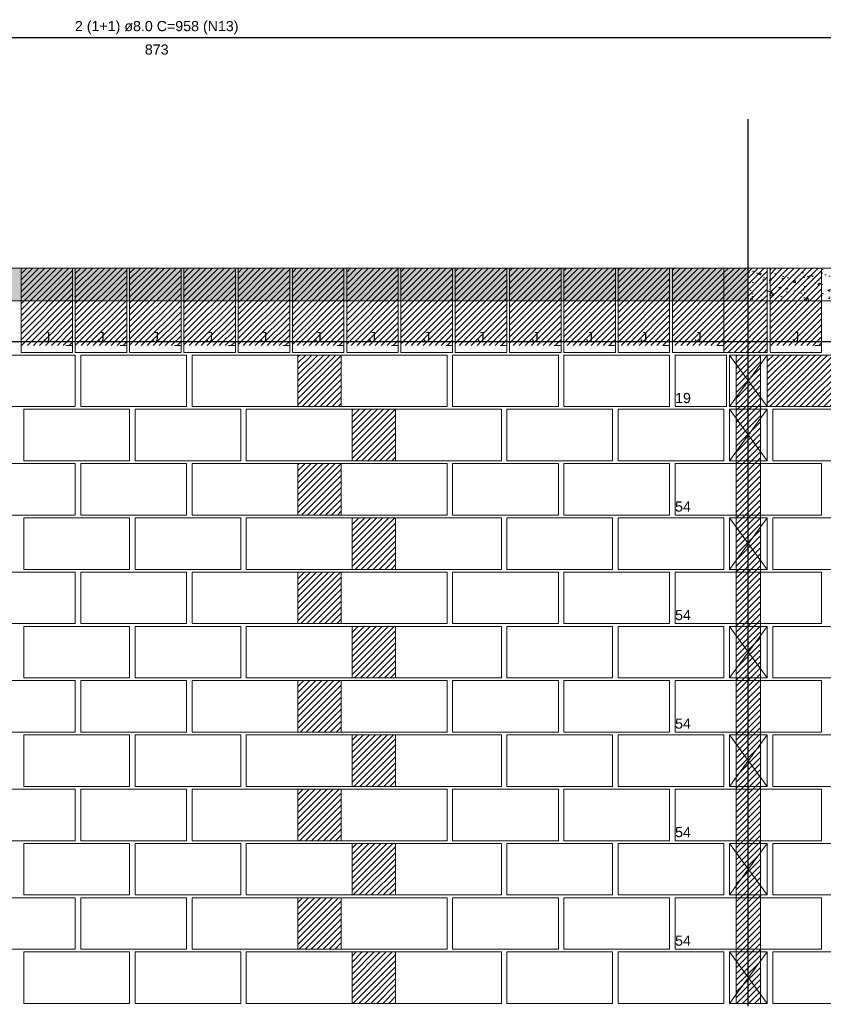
# Model space of a CAD drawing. Header units: millimetres. Extents: x 337 to 624, y -381 to -65.
# Tile 30 of 138: x 362 to 374, y -243 to -229. Entities that reach past the tile are written whole.
import ezdxf

# ---------------------------------------------------------------- set-up
doc = ezdxf.new("R2010")
doc.units = ezdxf.units.MM
doc.header["$MEASUREMENT"] = 0
doc.linetypes.add('DOT', pattern=[6.35, 0, -6.35])
for name, color, linetype, lineweight in [('Armadura', 7, 'Continuous', 30), ('Descrição da armadura', 7, 'Continuous', 5), ('PA-Ajustes', 8, 'Continuous', 5), ('PA-Graute', 8, 'Continuous', 0), ('PA-Lajes', 7, 'Continuous', 13), ('PE-Contrafiamento compensador', 1, 'Continuous', 5), ('PE-Contrafiamento L', 1, 'Continuous', 13), ('PE-Contrafiamento T', 1, 'Continuous', 5), ('PE-Inteiro', 7, 'Continuous', 5), ('PE-Meio', 1, 'Continuous', 5), ('PE-Meio canaleta', 5, 'Continuous', 5), ('PE-Meio canaleta J alto', 5, 'Continuous', 5), ('Textos armaduras', 7, 'Continuous', 5)]:
    doc.layers.add(name, color=color, linetype=linetype, lineweight=lineweight)
doc.styles.add('Arial', font='arial.ttf')
pattern_1 = [(50, (317.75744, -372.26082), (0.3586301, -0.03137607), [0.0375, -0.4125]), (355, (317.75744, -372.2608), (-0.0693757, 0.3760961), [0.03, -0.33]), (100.4514, (317.78733, -372.26343), (0.2892547, 0.3447198), [0.0318701, -0.35057106]), (46.1842, (317.75744, -372.1608), (0.5336205, -0.0827595), [0.05625, -0.61875]), (96.6356, (317.8019, -372.1677), (0.4673314, 0.487059), [0.0478051, -0.5258565]), (351.1842, (317.75744, -372.1608), (0.467331, 0.4870593), [0.045, -0.495]), (21, (317.80744, -372.18582), (0.2984535, -0.20130945), [0.0375, -0.4125]), (326, (317.80744, -372.1858), (0.1216577, 0.362575), [0.03, -0.33]), (71.4514, (317.8323, -372.2026), (0.4201113, 0.16126525), [0.0318701, -0.35057106]), (37.5, (317.75744, -372.26082), (0.00607993, 0.16644693), [0, -0.326, 0, -0.335, 0, -0.33125]), (7.5, (317.75744, -372.26082), (0.13153477, 0.19720586), [0, -0.191, 0, -0.3185, 0, -0.12625]), (327.5, (317.64594, -372.26082), (0.26691122, -0.01127744), [0, -0.125, 0, -0.39, 0, -0.5175]), (317.5, (317.59594, -372.26082), (0.2915931, 0.0500525), [0, -0.1625, 0, -0.259, 0, -0.3675])]
pattern_2 = [(45, (317.757445, -372.260816), (-0.044194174, 0.044194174), [])]

msp = doc.modelspace()

# ---------------------------------------------------------------- hatches: boundary and pattern name
at = {"layer": 'PA-Ajustes', "linetype": 'Continuous'}
h = msp.add_hatch(dxfattribs=at)
h.set_pattern_fill('ANSI31', color=8, scale=0.5, style=0)
h.set_pattern_definition(pattern_2)
h.paths.add_polyline_path([(372.1586, -232.588), (372.1586, -233.828), (372.7986, -233.828), (372.7986, -232.588)])
h = msp.add_hatch(dxfattribs=at)
h.set_pattern_fill('ANSI31', color=8, scale=0.5, style=0)
h.set_pattern_definition(pattern_2)
h.paths.add_polyline_path([(365.8786, -233.868), (365.8786, -234.628), (366.5186, -234.628), (366.5186, -233.868)])
h = msp.add_hatch(dxfattribs=at)
h.set_pattern_fill('ANSI31', color=8, scale=0.5, style=0)
h.set_pattern_definition(pattern_2)
h.paths.add_polyline_path([(372.7986, -234.628), (372.7986, -233.868), (374.0386, -233.868), (374.0386, -234.628)])
h = msp.add_hatch(dxfattribs=at)
h.set_pattern_fill('ANSI31', color=8, scale=0.5, style=0)
h.set_pattern_definition(pattern_2)
h.paths.add_polyline_path([(366.6786, -234.668), (366.6786, -235.428), (367.3186, -235.428), (367.3186, -234.668)])
h = msp.add_hatch(dxfattribs=at)
h.set_pattern_fill('ANSI31', color=8, scale=0.5, style=0)
h.set_pattern_definition(pattern_2)
h.paths.add_polyline_path([(365.8786, -235.468), (365.8786, -236.228), (366.5186, -236.228), (366.5186, -235.468)])
h = msp.add_hatch(dxfattribs=at)
h.set_pattern_fill('ANSI31', color=8, scale=0.5, style=0)
h.set_pattern_definition(pattern_2)
h.paths.add_polyline_path([(366.6786, -236.268), (366.6786, -237.028), (367.3186, -237.028), (367.3186, -236.268)])
h = msp.add_hatch(dxfattribs=at)
h.set_pattern_fill('ANSI31', color=8, scale=0.5, style=0)
h.set_pattern_definition(pattern_2)
h.paths.add_polyline_path([(365.8786, -237.068), (365.8786, -237.828), (366.5186, -237.828), (366.5186, -237.068)])
h = msp.add_hatch(dxfattribs=at)
h.set_pattern_fill('ANSI31', color=8, scale=0.5, style=0)
h.set_pattern_definition(pattern_2)
h.paths.add_polyline_path([(366.6786, -237.868), (366.6786, -238.628), (367.3186, -238.628), (367.3186, -237.868)])
h = msp.add_hatch(dxfattribs=at)
h.set_pattern_fill('ANSI31', color=8, scale=0.5, style=0)
h.set_pattern_definition(pattern_2)
h.paths.add_polyline_path([(365.8786, -238.668), (365.8786, -239.428), (366.5186, -239.428), (366.5186, -238.668)])
h = msp.add_hatch(dxfattribs=at)
h.set_pattern_fill('ANSI31', color=8, scale=0.5, style=0)
h.set_pattern_definition(pattern_2)
h.paths.add_polyline_path([(366.6786, -239.468), (366.6786, -240.228), (367.3186, -240.228), (367.3186, -239.468)])
h = msp.add_hatch(dxfattribs=at)
h.set_pattern_fill('ANSI31', color=8, scale=0.5, style=0)
h.set_pattern_definition(pattern_2)
h.paths.add_polyline_path([(365.8786, -240.268), (365.8786, -241.028), (366.5186, -241.028), (366.5186, -240.268)])
h = msp.add_hatch(dxfattribs=at)
h.set_pattern_fill('ANSI31', color=8, scale=0.5, style=0)
h.set_pattern_definition(pattern_2)
h.paths.add_polyline_path([(366.6786, -241.068), (366.6786, -241.828), (367.3186, -241.828), (367.3186, -241.068)])
h = msp.add_hatch(dxfattribs=at)
h.set_pattern_fill('ANSI31', color=8, scale=0.5, style=0)
h.set_pattern_definition(pattern_2)
h.paths.add_polyline_path([(365.8786, -241.868), (365.8786, -242.628), (366.5186, -242.628), (366.5186, -241.868)])
h = msp.add_hatch(dxfattribs=at)
h.set_pattern_fill('ANSI31', color=8, scale=0.5, style=0)
h.set_pattern_definition(pattern_2)
h.paths.add_polyline_path([(366.6786, -242.668), (366.6786, -243.428), (367.3186, -243.428), (367.3186, -242.668)])
at = {"layer": 'PA-Graute', "linetype": 'Continuous'}
h = msp.add_hatch(dxfattribs=at)
h.set_pattern_fill('ANSI31', color=8, scale=0.5, style=0)
h.set_pattern_definition(pattern_2)
h.paths.add_polyline_path([(361.7986, -232.588), (362.5586, -232.588), (362.5586, -233.728), (361.7986, -233.728)])
h = msp.add_hatch(dxfattribs=at)
h.set_pattern_fill('ANSI31', color=8, scale=0.5, style=0)
h.set_pattern_definition(pattern_2)
h.paths.add_polyline_path([(362.5986, -232.588), (363.3586, -232.588), (363.3586, -233.728), (362.5986, -233.728)])
h = msp.add_hatch(dxfattribs=at)
h.set_pattern_fill('ANSI31', color=8, scale=0.5, style=0)
h.set_pattern_definition(pattern_2)
h.paths.add_polyline_path([(363.3986, -232.588), (364.1586, -232.588), (364.1586, -233.728), (363.3986, -233.728)])
h = msp.add_hatch(dxfattribs=at)
h.set_pattern_fill('ANSI31', color=8, scale=0.5, style=0)
h.set_pattern_definition(pattern_2)
h.paths.add_polyline_path([(364.1986, -232.588), (364.9586, -232.588), (364.9586, -233.728), (364.1986, -233.728)])
h = msp.add_hatch(dxfattribs=at)
h.set_pattern_fill('ANSI31', color=8, scale=0.5, style=0)
h.set_pattern_definition(pattern_2)
h.paths.add_polyline_path([(364.9986, -232.588), (365.7586, -232.588), (365.7586, -233.728), (364.9986, -233.728)])
h = msp.add_hatch(dxfattribs=at)
h.set_pattern_fill('ANSI31', color=8, scale=0.5, style=0)
h.set_pattern_definition(pattern_2)
h.paths.add_polyline_path([(365.7986, -232.588), (366.5586, -232.588), (366.5586, -233.728), (365.7986, -233.728)])
h = msp.add_hatch(dxfattribs=at)
h.set_pattern_fill('ANSI31', color=8, scale=0.5, style=0)
h.set_pattern_definition(pattern_2)
h.paths.add_polyline_path([(366.5986, -232.588), (367.3586, -232.588), (367.3586, -233.728), (366.5986, -233.728)])
h = msp.add_hatch(dxfattribs=at)
h.set_pattern_fill('ANSI31', color=8, scale=0.5, style=0)
h.set_pattern_definition(pattern_2)
h.paths.add_polyline_path([(367.3986, -232.588), (368.1586, -232.588), (368.1586, -233.728), (367.3986, -233.728)])
h = msp.add_hatch(dxfattribs=at)
h.set_pattern_fill('ANSI31', color=8, scale=0.5, style=0)
h.set_pattern_definition(pattern_2)
h.paths.add_polyline_path([(368.1986, -232.588), (368.9586, -232.588), (368.9586, -233.728), (368.1986, -233.728)])
h = msp.add_hatch(dxfattribs=at)
h.set_pattern_fill('ANSI31', color=8, scale=0.5, style=0)
h.set_pattern_definition(pattern_2)
h.paths.add_polyline_path([(368.9986, -232.588), (369.7586, -232.588), (369.7586, -233.728), (368.9986, -233.728)])
h = msp.add_hatch(dxfattribs=at)
h.set_pattern_fill('ANSI31', color=8, scale=0.5, style=0)
h.set_pattern_definition(pattern_2)
h.paths.add_polyline_path([(369.7986, -232.588), (370.5586, -232.588), (370.5586, -233.728), (369.7986, -233.728)])
h = msp.add_hatch(dxfattribs=at)
h.set_pattern_fill('ANSI31', color=8, scale=0.5, style=0)
h.set_pattern_definition(pattern_2)
h.paths.add_polyline_path([(370.5986, -232.588), (371.3586, -232.588), (371.3586, -233.728), (370.5986, -233.728)])
h = msp.add_hatch(dxfattribs=at)
h.set_pattern_fill('ANSI31', color=8, scale=0.5, style=0)
h.set_pattern_definition(pattern_2)
h.paths.add_polyline_path([(371.3986, -232.588), (372.1586, -232.588), (372.1586, -233.728), (371.3986, -233.728)])
h = msp.add_hatch(dxfattribs=at)
h.set_pattern_fill('ANSI31', color=8, scale=0.5, style=0)
h.set_pattern_definition(pattern_2)
h.paths.add_polyline_path([(372.8386, -232.588), (373.5986, -232.588), (373.5986, -233.728), (372.8386, -233.728)])
h = msp.add_hatch(dxfattribs=at)
h.set_pattern_fill('ANSI31', color=8, scale=0.5, style=0)
h.set_pattern_definition(pattern_2)
h.paths.add_polyline_path([(372.3386, -233.868), (372.6986, -233.868), (372.6986, -243.428), (372.3386, -243.428)])
at = {"layer": 'PA-Lajes', "linetype": 'Continuous'}
h = msp.add_hatch(dxfattribs=at)
h.set_pattern_fill('AR-CONC', scale=0.05, style=0)
h.set_pattern_definition(pattern_1)
h.paths.add_polyline_path([(360.6786, -233.068), (372.5186, -233.068), (372.5186, -232.588), (360.6786, -232.588)])
h = msp.add_hatch(dxfattribs=at)
h.set_pattern_fill('AR-CONC', scale=0.05, style=0)
h.set_pattern_definition(pattern_1)
h.paths.add_polyline_path([(372.5186, -233.068), (375.1186, -233.068), (375.1186, -232.588), (372.5186, -232.588)])

# ---------------------------------------------------------------- linework, layer by layer
at = {"layer": 'Armadura'}
for p, q in [((346.4768, -229.188), (381.2125, -229.188)), ((346.3382, -233.668), (381.2586, -233.668))]:
    msp.add_line(p, q, dxfattribs=at)
msp.add_lwpolyline([(372.5186, -243.468), (372.5186, -230.388)], dxfattribs=at)
at = {"layer": 'PA-Ajustes', "linetype": 'Continuous'}
for points in [[(372.1586, -232.588), (372.1586, -233.828), (372.7986, -233.828), (372.7986, -232.588)], [(365.8786, -233.868), (365.8786, -234.628), (366.5186, -234.628), (366.5186, -233.868)], [(372.7986, -234.628), (372.7986, -233.868), (374.0386, -233.868), (374.0386, -234.628)], [(366.6786, -234.668), (366.6786, -235.428), (367.3186, -235.428), (367.3186, -234.668)], [(365.8786, -235.468), (365.8786, -236.228), (366.5186, -236.228), (366.5186, -235.468)], [(366.6786, -236.268), (366.6786, -237.028), (367.3186, -237.028), (367.3186, -236.268)], [(365.8786, -237.068), (365.8786, -237.828), (366.5186, -237.828), (366.5186, -237.068)], [(366.6786, -237.868), (366.6786, -238.628), (367.3186, -238.628), (367.3186, -237.868)], [(365.8786, -238.668), (365.8786, -239.428), (366.5186, -239.428), (366.5186, -238.668)], [(366.6786, -239.468), (366.6786, -240.228), (367.3186, -240.228), (367.3186, -239.468)], [(365.8786, -240.268), (365.8786, -241.028), (366.5186, -241.028), (366.5186, -240.268)], [(366.6786, -241.068), (366.6786, -241.828), (367.3186, -241.828), (367.3186, -241.068)], [(365.8786, -241.868), (365.8786, -242.628), (366.5186, -242.628), (366.5186, -241.868)], [(366.6786, -242.668), (366.6786, -243.428), (367.3186, -243.428), (367.3186, -242.668)]]:
    msp.add_lwpolyline(points, close=True, dxfattribs=at)
at = {"layer": 'PA-Graute', "color": 8, "linetype": 'Continuous'}
msp.add_lwpolyline([(372.3386, -233.868), (372.6986, -233.868), (372.6986, -243.428), (372.3386, -243.428)], close=True, dxfattribs=at)
at = {"layer": 'PA-Lajes'}
for points in [[(360.6786, -233.068), (372.5186, -233.068), (372.5186, -232.588), (360.6786, -232.588)], [(372.5186, -233.068), (375.1186, -233.068), (375.1186, -232.588), (372.5186, -232.588)]]:
    msp.add_lwpolyline(points, close=True, dxfattribs=at)
at = {"layer": 'PE-Contrafiamento compensador', "linetype": 'Continuous'}
for p, q in [((372.2386, -234.668), (372.7986, -234.668)), ((372.2386, -235.428), (372.7986, -234.668)), ((372.7986, -234.668), (372.2386, -234.668)), ((372.2386, -234.668), (372.7986, -235.428)), ((372.2386, -235.428), (372.2386, -234.668)), ((372.7986, -234.668), (372.7986, -235.428)), ((372.7986, -235.428), (372.2386, -235.428)), ((372.7986, -235.428), (372.2386, -235.428)), ((372.2386, -236.268), (372.7986, -236.268)), ((372.2386, -237.028), (372.7986, -236.268)), ((372.7986, -236.268), (372.2386, -236.268)), ((372.2386, -236.268), (372.7986, -237.028)), ((372.2386, -237.028), (372.2386, -236.268)), ((372.7986, -236.268), (372.7986, -237.028)), ((372.7986, -237.028), (372.2386, -237.028)), ((372.7986, -237.028), (372.2386, -237.028)), ((372.2386, -237.868), (372.7986, -237.868)), ((372.2386, -238.628), (372.7986, -237.868)), ((372.7986, -237.868), (372.2386, -237.868)), ((372.2386, -237.868), (372.7986, -238.628)), ((372.2386, -238.628), (372.2386, -237.868)), ((372.7986, -237.868), (372.7986, -238.628)), ((372.7986, -238.628), (372.2386, -238.628)), ((372.7986, -238.628), (372.2386, -238.628))]:
    msp.add_line(p, q, dxfattribs=at)
at = {"layer": 'PE-Contrafiamento L', "linetype": 'Continuous'}
for p, q in [((372.2386, -241.068), (372.7986, -241.068)), ((372.2386, -241.828), (372.7986, -241.068)), ((372.7986, -241.068), (372.2386, -241.068)), ((372.2386, -241.068), (372.7986, -241.828)), ((372.2386, -241.828), (372.2386, -241.068)), ((372.7986, -241.068), (372.7986, -241.828)), ((372.7986, -241.828), (372.2386, -241.828)), ((372.7986, -241.828), (372.2386, -241.828)), ((372.2386, -242.668), (372.7986, -242.668)), ((372.2386, -243.428), (372.7986, -242.668)), ((372.7986, -242.668), (372.2386, -242.668)), ((372.2386, -242.668), (372.7986, -243.428)), ((372.2386, -243.428), (372.2386, -242.668)), ((372.7986, -242.668), (372.7986, -243.428)), ((372.7986, -243.428), (372.2386, -243.428)), ((372.7986, -243.428), (372.2386, -243.428))]:
    msp.add_line(p, q, dxfattribs=at)
at = {"layer": 'PE-Contrafiamento T', "linetype": 'Continuous'}
for p, q in [((371.4386, -235.468), (373.5986, -235.468)), ((371.4386, -236.228), (371.4386, -235.468)), ((373.5986, -235.468), (373.5986, -236.228)), ((373.5986, -236.228), (371.4386, -236.228)), ((371.4386, -237.068), (373.5986, -237.068)), ((371.4386, -237.828), (371.4386, -237.068)), ((373.5986, -237.068), (373.5986, -237.828)), ((373.5986, -237.828), (371.4386, -237.828)), ((371.4386, -238.668), (373.5986, -238.668)), ((371.4386, -239.428), (371.4386, -238.668)), ((373.5986, -238.668), (373.5986, -239.428)), ((373.5986, -239.428), (371.4386, -239.428)), ((371.4386, -240.268), (373.5986, -240.268)), ((371.4386, -241.028), (371.4386, -240.268)), ((373.5986, -240.268), (373.5986, -241.028)), ((373.5986, -241.028), (371.4386, -241.028)), ((371.4386, -241.868), (373.5986, -241.868)), ((371.4386, -242.628), (371.4386, -241.868)), ((373.5986, -241.868), (373.5986, -242.628)), ((373.5986, -242.628), (371.4386, -242.628))]:
    msp.add_line(p, q, dxfattribs=at)
at = {"layer": 'PE-Inteiro', "linetype": 'Continuous'}
for p, q in [((361.0386, -233.868), (362.5986, -233.868)), ((362.5986, -233.868), (362.5986, -234.628)), ((362.6786, -233.868), (364.2386, -233.868)), ((362.6786, -234.628), (362.6786, -233.868)), ((364.2386, -233.868), (364.2386, -234.628)), ((364.3186, -233.868), (365.8786, -233.868)), ((364.3186, -234.628), (364.3186, -233.868)), ((365.8786, -233.868), (365.8786, -234.628)), ((366.5186, -233.868), (368.0786, -233.868)), ((366.5186, -234.628), (366.5186, -233.868)), ((368.0786, -233.868), (368.0786, -234.628)), ((368.1586, -233.868), (369.7186, -233.868)), ((368.1586, -234.628), (368.1586, -233.868)), ((369.7186, -233.868), (369.7186, -234.628)), ((369.7986, -233.868), (371.3586, -233.868)), ((369.7986, -234.628), (369.7986, -233.868)), ((371.3586, -233.868), (371.3586, -234.628)), ((362.5986, -234.628), (361.0386, -234.628)), ((361.8386, -234.668), (363.3986, -234.668)), ((361.8386, -235.428), (361.8386, -234.668)), ((364.2386, -234.628), (362.6786, -234.628)), ((363.3986, -234.668), (363.3986, -235.428)), ((363.4786, -234.668), (365.0386, -234.668)), ((363.4786, -235.428), (363.4786, -234.668)), ((365.8786, -234.628), (364.3186, -234.628)), ((365.0386, -234.668), (365.0386, -235.428)), ((365.1186, -234.668), (366.6786, -234.668)), ((365.1186, -235.428), (365.1186, -234.668)), ((368.0786, -234.628), (366.5186, -234.628)), ((366.6786, -234.668), (366.6786, -235.428)), ((367.3186, -234.668), (368.8786, -234.668)), ((367.3186, -235.428), (367.3186, -234.668)), ((369.7186, -234.628), (368.1586, -234.628)), ((368.8786, -234.668), (368.8786, -235.428)), ((368.9586, -234.668), (370.5186, -234.668)), ((368.9586, -235.428), (368.9586, -234.668)), ((371.3586, -234.628), (369.7986, -234.628)), ((370.5186, -234.668), (370.5186, -235.428)), ((370.5986, -234.668), (372.1586, -234.668)), ((370.5986, -235.428), (370.5986, -234.668)), ((372.1586, -234.668), (372.1586, -235.428)), ((372.8786, -234.668), (374.4386, -234.668)), ((372.8786, -235.428), (372.8786, -234.668)), ((363.3986, -235.428), (361.8386, -235.428)), ((365.0386, -235.428), (363.4786, -235.428)), ((366.6786, -235.428), (365.1186, -235.428)), ((368.8786, -235.428), (367.3186, -235.428)), ((370.5186, -235.428), (368.9586, -235.428)), ((372.1586, -235.428), (370.5986, -235.428)), ((374.4386, -235.428), (372.8786, -235.428)), ((361.0386, -235.468), (362.5986, -235.468)), ((362.5986, -235.468), (362.5986, -236.228)), ((362.6786, -235.468), (364.2386, -235.468)), ((362.6786, -236.228), (362.6786, -235.468)), ((364.2386, -235.468), (364.2386, -236.228)), ((364.3186, -235.468), (365.8786, -235.468)), ((364.3186, -236.228), (364.3186, -235.468)), ((365.8786, -235.468), (365.8786, -236.228)), ((366.5186, -235.468), (368.0786, -235.468)), ((366.5186, -236.228), (366.5186, -235.468)), ((368.0786, -235.468), (368.0786, -236.228)), ((368.1586, -235.468), (369.7186, -235.468)), ((368.1586, -236.228), (368.1586, -235.468)), ((369.7186, -235.468), (369.7186, -236.228)), ((369.7986, -235.468), (371.3586, -235.468)), ((369.7986, -236.228), (369.7986, -235.468)), ((371.3586, -235.468), (371.3586, -236.228)), ((362.5986, -236.228), (361.0386, -236.228)), ((361.8386, -236.268), (363.3986, -236.268)), ((361.8386, -237.028), (361.8386, -236.268)), ((364.2386, -236.228), (362.6786, -236.228)), ((363.3986, -236.268), (363.3986, -237.028)), ((363.4786, -236.268), (365.0386, -236.268)), ((363.4786, -237.028), (363.4786, -236.268)), ((365.8786, -236.228), (364.3186, -236.228)), ((365.0386, -236.268), (365.0386, -237.028)), ((365.1186, -236.268), (366.6786, -236.268)), ((365.1186, -237.028), (365.1186, -236.268)), ((368.0786, -236.228), (366.5186, -236.228)), ((366.6786, -236.268), (366.6786, -237.028)), ((367.3186, -236.268), (368.8786, -236.268)), ((367.3186, -237.028), (367.3186, -236.268)), ((369.7186, -236.228), (368.1586, -236.228)), ((368.8786, -236.268), (368.8786, -237.028)), ((368.9586, -236.268), (370.5186, -236.268)), ((368.9586, -237.028), (368.9586, -236.268)), ((371.3586, -236.228), (369.7986, -236.228)), ((370.5186, -236.268), (370.5186, -237.028)), ((370.5986, -236.268), (372.1586, -236.268)), ((370.5986, -237.028), (370.5986, -236.268)), ((372.1586, -236.268), (372.1586, -237.028)), ((372.8786, -236.268), (374.4386, -236.268)), ((372.8786, -237.028), (372.8786, -236.268)), ((363.3986, -237.028), (361.8386, -237.028)), ((365.0386, -237.028), (363.4786, -237.028)), ((366.6786, -237.028), (365.1186, -237.028)), ((368.8786, -237.028), (367.3186, -237.028)), ((370.5186, -237.028), (368.9586, -237.028)), ((372.1586, -237.028), (370.5986, -237.028)), ((374.4386, -237.028), (372.8786, -237.028)), ((361.0386, -237.068), (362.5986, -237.068)), ((362.5986, -237.068), (362.5986, -237.828)), ((362.6786, -237.068), (364.2386, -237.068)), ((362.6786, -237.828), (362.6786, -237.068)), ((364.2386, -237.068), (364.2386, -237.828)), ((364.3186, -237.068), (365.8786, -237.068)), ((364.3186, -237.828), (364.3186, -237.068)), ((365.8786, -237.068), (365.8786, -237.828)), ((366.5186, -237.068), (368.0786, -237.068)), ((366.5186, -237.828), (366.5186, -237.068)), ((368.0786, -237.068), (368.0786, -237.828)), ((368.1586, -237.068), (369.7186, -237.068)), ((368.1586, -237.828), (368.1586, -237.068)), ((369.7186, -237.068), (369.7186, -237.828)), ((369.7986, -237.068), (371.3586, -237.068)), ((369.7986, -237.828), (369.7986, -237.068)), ((371.3586, -237.068), (371.3586, -237.828)), ((362.5986, -237.828), (361.0386, -237.828)), ((361.8386, -237.868), (363.3986, -237.868)), ((361.8386, -238.628), (361.8386, -237.868)), ((364.2386, -237.828), (362.6786, -237.828)), ((363.3986, -237.868), (363.3986, -238.628)), ((363.4786, -237.868), (365.0386, -237.868)), ((363.4786, -238.628), (363.4786, -237.868)), ((365.8786, -237.828), (364.3186, -237.828)), ((365.0386, -237.868), (365.0386, -238.628)), ((365.1186, -237.868), (366.6786, -237.868)), ((365.1186, -238.628), (365.1186, -237.868)), ((368.0786, -237.828), (366.5186, -237.828)), ((366.6786, -237.868), (366.6786, -238.628)), ((367.3186, -237.868), (368.8786, -237.868)), ((367.3186, -238.628), (367.3186, -237.868)), ((369.7186, -237.828), (368.1586, -237.828)), ((368.8786, -237.868), (368.8786, -238.628)), ((368.9586, -237.868), (370.5186, -237.868)), ((368.9586, -238.628), (368.9586, -237.868)), ((371.3586, -237.828), (369.7986, -237.828)), ((370.5186, -237.868), (370.5186, -238.628)), ((370.5986, -237.868), (372.1586, -237.868)), ((370.5986, -238.628), (370.5986, -237.868)), ((372.1586, -237.868), (372.1586, -238.628)), ((372.8786, -237.868), (374.4386, -237.868)), ((372.8786, -238.628), (372.8786, -237.868)), ((363.3986, -238.628), (361.8386, -238.628)), ((365.0386, -238.628), (363.4786, -238.628)), ((366.6786, -238.628), (365.1186, -238.628)), ((368.8786, -238.628), (367.3186, -238.628)), ((370.5186, -238.628), (368.9586, -238.628)), ((372.1586, -238.628), (370.5986, -238.628)), ((374.4386, -238.628), (372.8786, -238.628)), ((361.0386, -238.668), (362.5986, -238.668)), ((362.5986, -238.668), (362.5986, -239.428)), ((362.6786, -238.668), (364.2386, -238.668)), ((362.6786, -239.428), (362.6786, -238.668)), ((364.2386, -238.668), (364.2386, -239.428)), ((364.3186, -238.668), (365.8786, -238.668)), ((364.3186, -239.428), (364.3186, -238.668)), ((365.8786, -238.668), (365.8786, -239.428)), ((366.5186, -238.668), (368.0786, -238.668)), ((366.5186, -239.428), (366.5186, -238.668)), ((368.0786, -238.668), (368.0786, -239.428)), ((368.1586, -238.668), (369.7186, -238.668)), ((368.1586, -239.428), (368.1586, -238.668)), ((369.7186, -238.668), (369.7186, -239.428)), ((369.7986, -238.668), (371.3586, -238.668)), ((369.7986, -239.428), (369.7986, -238.668)), ((371.3586, -238.668), (371.3586, -239.428)), ((362.5986, -239.428), (361.0386, -239.428)), ((361.8386, -239.468), (363.3986, -239.468)), ((361.8386, -240.228), (361.8386, -239.468)), ((364.2386, -239.428), (362.6786, -239.428)), ((363.3986, -239.468), (363.3986, -240.228)), ((363.4786, -239.468), (365.0386, -239.468)), ((363.4786, -240.228), (363.4786, -239.468)), ((365.8786, -239.428), (364.3186, -239.428)), ((365.0386, -239.468), (365.0386, -240.228)), ((365.1186, -239.468), (366.6786, -239.468)), ((365.1186, -240.228), (365.1186, -239.468)), ((368.0786, -239.428), (366.5186, -239.428)), ((366.6786, -239.468), (366.6786, -240.228)), ((367.3186, -239.468), (368.8786, -239.468)), ((367.3186, -240.228), (367.3186, -239.468)), ((369.7186, -239.428), (368.1586, -239.428)), ((368.8786, -239.468), (368.8786, -240.228)), ((368.9586, -239.468), (370.5186, -239.468)), ((368.9586, -240.228), (368.9586, -239.468)), ((371.3586, -239.428), (369.7986, -239.428)), ((370.5186, -239.468), (370.5186, -240.228)), ((370.5986, -239.468), (372.1586, -239.468)), ((370.5986, -240.228), (370.5986, -239.468)), ((372.1586, -239.468), (372.1586, -240.228)), ((372.8786, -239.468), (374.4386, -239.468)), ((372.8786, -240.228), (372.8786, -239.468)), ((363.3986, -240.228), (361.8386, -240.228)), ((365.0386, -240.228), (363.4786, -240.228)), ((366.6786, -240.228), (365.1186, -240.228)), ((368.8786, -240.228), (367.3186, -240.228)), ((370.5186, -240.228), (368.9586, -240.228)), ((372.1586, -240.228), (370.5986, -240.228)), ((374.4386, -240.228), (372.8786, -240.228)), ((361.0386, -240.268), (362.5986, -240.268)), ((362.5986, -240.268), (362.5986, -241.028)), ((362.6786, -240.268), (364.2386, -240.268)), ((362.6786, -241.028), (362.6786, -240.268)), ((364.2386, -240.268), (364.2386, -241.028)), ((364.3186, -240.268), (365.8786, -240.268)), ((364.3186, -241.028), (364.3186, -240.268)), ((365.8786, -240.268), (365.8786, -241.028)), ((366.5186, -240.268), (368.0786, -240.268)), ((366.5186, -241.028), (366.5186, -240.268)), ((368.0786, -240.268), (368.0786, -241.028)), ((368.1586, -240.268), (369.7186, -240.268)), ((368.1586, -241.028), (368.1586, -240.268)), ((369.7186, -240.268), (369.7186, -241.028)), ((369.7986, -240.268), (371.3586, -240.268)), ((369.7986, -241.028), (369.7986, -240.268)), ((371.3586, -240.268), (371.3586, -241.028)), ((362.5986, -241.028), (361.0386, -241.028)), ((361.8386, -241.068), (363.3986, -241.068)), ((361.8386, -241.828), (361.8386, -241.068)), ((364.2386, -241.028), (362.6786, -241.028)), ((363.3986, -241.068), (363.3986, -241.828)), ((363.4786, -241.068), (365.0386, -241.068)), ((363.4786, -241.828), (363.4786, -241.068)), ((365.8786, -241.028), (364.3186, -241.028)), ((365.0386, -241.068), (365.0386, -241.828)), ((365.1186, -241.068), (366.6786, -241.068)), ((365.1186, -241.828), (365.1186, -241.068)), ((368.0786, -241.028), (366.5186, -241.028)), ((366.6786, -241.068), (366.6786, -241.828)), ((367.3186, -241.068), (368.8786, -241.068)), ((367.3186, -241.828), (367.3186, -241.068)), ((369.7186, -241.028), (368.1586, -241.028)), ((368.8786, -241.068), (368.8786, -241.828)), ((368.9586, -241.068), (370.5186, -241.068)), ((368.9586, -241.828), (368.9586, -241.068)), ((371.3586, -241.028), (369.7986, -241.028)), ((370.5186, -241.068), (370.5186, -241.828)), ((370.5986, -241.068), (372.1586, -241.068)), ((370.5986, -241.828), (370.5986, -241.068)), ((372.1586, -241.068), (372.1586, -241.828)), ((372.8786, -241.068), (374.4386, -241.068)), ((372.8786, -241.828), (372.8786, -241.068)), ((363.3986, -241.828), (361.8386, -241.828)), ((365.0386, -241.828), (363.4786, -241.828)), ((366.6786, -241.828), (365.1186, -241.828)), ((368.8786, -241.828), (367.3186, -241.828)), ((370.5186, -241.828), (368.9586, -241.828)), ((372.1586, -241.828), (370.5986, -241.828)), ((374.4386, -241.828), (372.8786, -241.828)), ((361.0386, -241.868), (362.5986, -241.868)), ((362.5986, -241.868), (362.5986, -242.628)), ((362.6786, -241.868), (364.2386, -241.868)), ((362.6786, -242.628), (362.6786, -241.868)), ((364.2386, -241.868), (364.2386, -242.628)), ((364.3186, -241.868), (365.8786, -241.868)), ((364.3186, -242.628), (364.3186, -241.868)), ((365.8786, -241.868), (365.8786, -242.628)), ((366.5186, -241.868), (368.0786, -241.868)), ((366.5186, -242.628), (366.5186, -241.868)), ((368.0786, -241.868), (368.0786, -242.628)), ((368.1586, -241.868), (369.7186, -241.868)), ((368.1586, -242.628), (368.1586, -241.868)), ((369.7186, -241.868), (369.7186, -242.628)), ((369.7986, -241.868), (371.3586, -241.868)), ((369.7986, -242.628), (369.7986, -241.868)), ((371.3586, -241.868), (371.3586, -242.628)), ((362.5986, -242.628), (361.0386, -242.628)), ((361.8386, -242.668), (363.3986, -242.668)), ((361.8386, -243.428), (361.8386, -242.668)), ((364.2386, -242.628), (362.6786, -242.628)), ((363.3986, -242.668), (363.3986, -243.428)), ((363.4786, -242.668), (365.0386, -242.668)), ((363.4786, -243.428), (363.4786, -242.668)), ((365.8786, -242.628), (364.3186, -242.628)), ((365.0386, -242.668), (365.0386, -243.428)), ((365.1186, -242.668), (366.6786, -242.668)), ((365.1186, -243.428), (365.1186, -242.668)), ((368.0786, -242.628), (366.5186, -242.628)), ((366.6786, -242.668), (366.6786, -243.428)), ((367.3186, -242.668), (368.8786, -242.668)), ((367.3186, -243.428), (367.3186, -242.668)), ((369.7186, -242.628), (368.1586, -242.628)), ((368.8786, -242.668), (368.8786, -243.428)), ((368.9586, -242.668), (370.5186, -242.668)), ((368.9586, -243.428), (368.9586, -242.668)), ((371.3586, -242.628), (369.7986, -242.628)), ((370.5186, -242.668), (370.5186, -243.428)), ((370.5986, -242.668), (372.1586, -242.668)), ((370.5986, -243.428), (370.5986, -242.668)), ((372.1586, -242.668), (372.1586, -243.428)), ((372.8786, -242.668), (374.4386, -242.668)), ((372.8786, -243.428), (372.8786, -242.668)), ((363.3986, -243.428), (361.8386, -243.428)), ((365.0386, -243.428), (363.4786, -243.428)), ((366.6786, -243.428), (365.1186, -243.428)), ((368.8786, -243.428), (367.3186, -243.428)), ((370.5186, -243.428), (368.9586, -243.428)), ((372.1586, -243.428), (370.5986, -243.428)), ((374.4386, -243.428), (372.8786, -243.428))]:
    msp.add_line(p, q, dxfattribs=at)
at = {"layer": 'PE-Meio', "linetype": 'Continuous'}
for p, q in [((371.4386, -233.868), (372.1986, -233.868)), ((371.4386, -234.628), (371.4386, -233.868)), ((372.1986, -233.868), (372.1986, -234.628)), ((372.1986, -234.628), (371.4386, -234.628))]:
    msp.add_line(p, q, dxfattribs=at)
at = {"layer": 'PE-Meio canaleta', "linetype": 'Continuous'}
for p, q in [((372.2386, -233.868), (372.7986, -233.868)), ((372.2386, -234.628), (372.7986, -233.868)), ((372.7986, -233.868), (372.2386, -233.868)), ((372.2386, -233.868), (372.7986, -234.628)), ((372.2386, -234.628), (372.2386, -233.868)), ((372.7986, -233.868), (372.7986, -234.628)), ((372.7986, -234.628), (372.2386, -234.628)), ((372.7986, -234.628), (372.2386, -234.628)), ((372.2386, -239.468), (372.7986, -239.468)), ((372.2386, -240.228), (372.7986, -239.468)), ((372.7986, -239.468), (372.2386, -239.468)), ((372.2386, -239.468), (372.7986, -240.228)), ((372.2386, -240.228), (372.2386, -239.468)), ((372.7986, -239.468), (372.7986, -240.228)), ((372.7986, -240.228), (372.2386, -240.228)), ((372.7986, -240.228), (372.2386, -240.228))]:
    msp.add_line(p, q, dxfattribs=at)
at = {"layer": 'PE-Meio canaleta J alto', "linetype": 'Continuous'}
for p, q in [((361.7986, -232.588), (362.5586, -232.588)), ((361.7986, -233.828), (361.7986, -232.588)), ((362.5586, -232.588), (362.5586, -233.828)), ((362.5986, -232.588), (363.3586, -232.588)), ((362.5986, -233.828), (362.5986, -232.588)), ((363.3586, -232.588), (363.3586, -233.828)), ((363.3986, -232.588), (364.1586, -232.588)), ((363.3986, -233.828), (363.3986, -232.588)), ((364.1586, -232.588), (364.1586, -233.828)), ((364.1986, -232.588), (364.9586, -232.588)), ((364.1986, -233.828), (364.1986, -232.588)), ((364.9586, -232.588), (364.9586, -233.828)), ((364.9986, -232.588), (365.7586, -232.588)), ((364.9986, -233.828), (364.9986, -232.588)), ((365.7586, -232.588), (365.7586, -233.828)), ((365.7986, -232.588), (366.5586, -232.588)), ((365.7986, -233.828), (365.7986, -232.588)), ((366.5586, -232.588), (366.5586, -233.828)), ((366.5986, -232.588), (367.3586, -232.588)), ((366.5986, -233.828), (366.5986, -232.588)), ((367.3586, -232.588), (367.3586, -233.828)), ((367.3986, -232.588), (368.1586, -232.588)), ((367.3986, -233.828), (367.3986, -232.588)), ((368.1586, -232.588), (368.1586, -233.828)), ((368.1986, -232.588), (368.9586, -232.588)), ((368.1986, -233.828), (368.1986, -232.588)), ((368.9586, -232.588), (368.9586, -233.828)), ((368.9986, -232.588), (369.7586, -232.588)), ((368.9986, -233.828), (368.9986, -232.588)), ((369.7586, -232.588), (369.7586, -233.828)), ((369.7986, -232.588), (370.5586, -232.588)), ((369.7986, -233.828), (369.7986, -232.588)), ((370.5586, -232.588), (370.5586, -233.828)), ((370.5986, -232.588), (371.3586, -232.588)), ((370.5986, -233.828), (370.5986, -232.588)), ((371.3586, -232.588), (371.3586, -233.828)), ((371.3986, -232.588), (372.1586, -232.588)), ((371.3986, -233.828), (371.3986, -232.588)), ((372.1586, -232.588), (372.1586, -233.828)), ((372.8386, -232.588), (373.5986, -232.588)), ((372.8386, -233.828), (372.8386, -232.588)), ((373.5986, -232.588), (373.5986, -233.828)), ((362.5586, -233.828), (361.7986, -233.828)), ((363.3586, -233.828), (362.5986, -233.828)), ((364.1586, -233.828), (363.3986, -233.828)), ((364.9586, -233.828), (364.1986, -233.828)), ((365.7586, -233.828), (364.9986, -233.828)), ((366.5586, -233.828), (365.7986, -233.828)), ((367.3586, -233.828), (366.5986, -233.828)), ((368.1586, -233.828), (367.3986, -233.828)), ((368.9586, -233.828), (368.1986, -233.828)), ((369.7586, -233.828), (368.9986, -233.828)), ((370.5586, -233.828), (369.7986, -233.828)), ((371.3586, -233.828), (370.5986, -233.828)), ((372.1586, -233.828), (371.3986, -233.828)), ((373.5986, -233.828), (372.8386, -233.828))]:
    msp.add_line(p, q, dxfattribs=at)
at = {"layer": 'PE-Meio canaleta J alto', "color": 5, "linetype": 'DOT', "lineweight": 5}
for p, q in [((361.7986, -232.588), (362.5586, -232.588)), ((361.7986, -233.728), (361.7986, -232.588)), ((362.5586, -232.588), (362.5586, -233.728)), ((362.5986, -232.588), (363.3586, -232.588)), ((362.5986, -233.728), (362.5986, -232.588)), ((363.3586, -232.588), (363.3586, -233.728)), ((363.3986, -232.588), (364.1586, -232.588)), ((363.3986, -233.728), (363.3986, -232.588)), ((364.1586, -232.588), (364.1586, -233.728)), ((364.1986, -232.588), (364.9586, -232.588)), ((364.1986, -233.728), (364.1986, -232.588)), ((364.9586, -232.588), (364.9586, -233.728)), ((364.9986, -232.588), (365.7586, -232.588)), ((364.9986, -233.728), (364.9986, -232.588)), ((365.7586, -232.588), (365.7586, -233.728)), ((365.7986, -232.588), (366.5586, -232.588)), ((365.7986, -233.728), (365.7986, -232.588)), ((366.5586, -232.588), (366.5586, -233.728)), ((366.5986, -232.588), (367.3586, -232.588)), ((366.5986, -233.728), (366.5986, -232.588)), ((367.3586, -232.588), (367.3586, -233.728)), ((367.3986, -232.588), (368.1586, -232.588)), ((367.3986, -233.728), (367.3986, -232.588)), ((368.1586, -232.588), (368.1586, -233.728)), ((368.1986, -232.588), (368.9586, -232.588)), ((368.1986, -233.728), (368.1986, -232.588)), ((368.9586, -232.588), (368.9586, -233.728)), ((368.9986, -232.588), (369.7586, -232.588)), ((368.9986, -233.728), (368.9986, -232.588)), ((369.7586, -232.588), (369.7586, -233.728)), ((369.7986, -232.588), (370.5586, -232.588)), ((369.7986, -233.728), (369.7986, -232.588)), ((370.5586, -232.588), (370.5586, -233.728)), ((370.5986, -232.588), (371.3586, -232.588)), ((370.5986, -233.728), (370.5986, -232.588)), ((371.3586, -232.588), (371.3586, -233.728)), ((371.3986, -232.588), (372.1586, -232.588)), ((371.3986, -233.728), (371.3986, -232.588)), ((372.1586, -232.588), (372.1586, -233.728)), ((372.8386, -232.588), (373.5986, -232.588)), ((372.8386, -233.728), (372.8386, -232.588)), ((373.5986, -232.588), (373.5986, -233.728)), ((362.5586, -233.728), (361.7986, -233.728)), ((363.3586, -233.728), (362.5986, -233.728)), ((364.1586, -233.728), (363.3986, -233.728)), ((364.9586, -233.728), (364.1986, -233.728)), ((365.7586, -233.728), (364.9986, -233.728)), ((366.5586, -233.728), (365.7986, -233.728)), ((367.3586, -233.728), (366.5986, -233.728)), ((368.1586, -233.728), (367.3986, -233.728)), ((368.9586, -233.728), (368.1986, -233.728)), ((369.7586, -233.728), (368.9986, -233.728)), ((370.5586, -233.728), (369.7986, -233.728)), ((371.3586, -233.728), (370.5986, -233.728)), ((372.1586, -233.728), (371.3986, -233.728)), ((373.5986, -233.728), (372.8386, -233.728))]:
    msp.add_line(p, q, dxfattribs=at)
at = {"layer": 'PE-Meio canaleta J alto', "linetype": 'Continuous', "lineweight": 5}
for p, q in [((362.5586, -233.068), (361.7986, -233.068)), ((363.3586, -233.068), (362.5986, -233.068)), ((364.1586, -233.068), (363.3986, -233.068)), ((364.9586, -233.068), (364.1986, -233.068)), ((365.7586, -233.068), (364.9986, -233.068)), ((366.5586, -233.068), (365.7986, -233.068)), ((367.3586, -233.068), (366.5986, -233.068)), ((368.1586, -233.068), (367.3986, -233.068)), ((368.9586, -233.068), (368.1986, -233.068)), ((369.7586, -233.068), (368.9986, -233.068)), ((370.5586, -233.068), (369.7986, -233.068)), ((371.3586, -233.068), (370.5986, -233.068)), ((372.1586, -233.068), (371.3986, -233.068)), ((373.5986, -233.068), (372.8386, -233.068))]:
    msp.add_line(p, q, dxfattribs=at)

# ---------------------------------------------------------------- texts
at = {"layer": 'Descrição da armadura', "insert": (363.7984, -229.138), "char_height": 0.15, "width": 4.820808, "attachment_point": 8, "line_spacing_factor": 0.9, "style": 'Arial'}
msp.add_mtext('2 (1+1) ø8.0 C=958 (N13)', dxfattribs=at)
at = {"layer": 'PE-Contrafiamento T', "char_height": 0.15, "width": 0.467606, "attachment_point": 7, "line_spacing_factor": 0.9, "style": 'Arial'}
for insert in [(371.439, -236.1785), (371.439, -237.7785), (371.439, -239.3785), (371.439, -240.9785), (371.439, -242.5785)]:
    msp.add_mtext('54', dxfattribs=dict(at, insert=insert))
at = {"layer": 'PE-Meio', "insert": (371.439, -234.5785), "char_height": 0.15, "width": 0.467606, "attachment_point": 7, "line_spacing_factor": 0.9, "style": 'Arial'}
msp.add_mtext('19', dxfattribs=at)
at = {"layer": 'PE-Meio canaleta J alto', "char_height": 0.15, "width": 0.21128, "attachment_point": 8, "line_spacing_factor": 0.9, "style": 'Arial'}
for insert in [(362.1786, -233.6785), (362.9786, -233.6785), (363.7786, -233.6785), (364.5786, -233.6785), (365.3786, -233.6785), (366.1786, -233.6785), (366.9786, -233.6785), (367.7786, -233.6785), (368.5786, -233.6785), (369.3786, -233.6785), (370.1786, -233.6785), (370.9786, -233.6785), (371.7786, -233.6785), (373.2186, -233.6785)]:
    msp.add_mtext('J', dxfattribs=dict(at, insert=insert))
at = {"layer": 'Textos armaduras', "insert": (363.7984, -229.288), "char_height": 0.15, "width": 1.099009, "attachment_point": 2, "line_spacing_factor": 0.9, "style": 'Arial'}
msp.add_mtext('873', dxfattribs=at)

doc.saveas('drawing.dxf')
